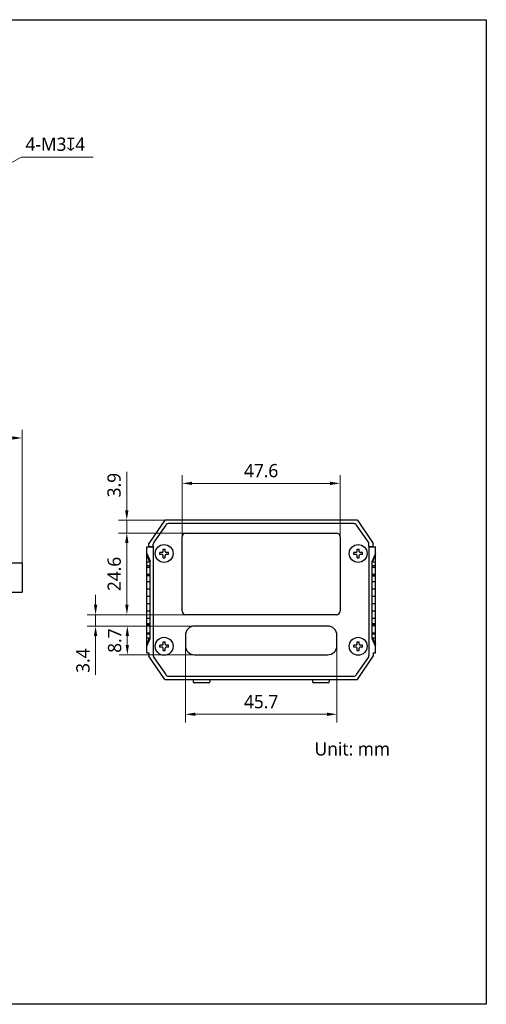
# Model space of a CAD drawing. Header units: millimetres. Extents: x 0 to 420, y 0 to 297.
# Tile 3 of 3: x 279 to 420, y 0 to 297. Entities that reach past the tile are written whole.
import ezdxf

# ---------------------------------------------------------------- set-up
doc = ezdxf.new("R2010")
doc.units = ezdxf.units.MM
doc.header["$LTSCALE"] = 23.1
doc.header["$PDMODE"] = 3
doc.header["$PDSIZE"] = 8
doc.layers.get('0').update_dxf_attribs({"linetype": 'CONTINUOUS'})
doc.layers.get('Defpoints').update_dxf_attribs({"linetype": 'CONTINUOUS'})
for name, color, linetype in [('00_COMPONENTS', 7, 'CONTINUOUS'), ('51__DRAFT_DIMS', 7, 'CONTINUOUS'), ('ASM_DXF_DIMENSION', 7, 'CONTINUOUS')]:
    doc.layers.add(name, color=color, linetype=linetype)
doc.styles.add('3', font='兰亭黑 GBK.TTF', dxfattribs={"height": 4})
doc.styles.add('尺寸值样式', font='Roboto-Regular.ttf', dxfattribs={"height": 4})
doc.dimstyles.new('1直线标注', dxfattribs={"dimtxt": 4, "dimasz": 3, "dimexe": 2.5, "dimexo": 0, "dimgap": 0.5, "dimtad": 1, "dimdec": 1, "dimdsep": 46, "dimtxsty": '尺寸值样式', "dimcen": 0, "dimclrd": 8, "dimclre": 8, "dimclrt": 7, "dimadec": 0, "dimazin": 0, "dimtp": 0.001, "dimtm": 0.001, "dimtfac": 1, "dimtdec": 1, "dimtmove": 0, "dimatfit": 0, "dimldrblk": '_FILLED', "dimfxl": 1, "dimtolj": 1, "dimlwd": 15, "dimlwe": 15, "dimarcsym": 0})
doc.dimstyles.new('3小圆直径标注', dxfattribs={"dimtxt": 4, "dimasz": 3, "dimexe": 2.5, "dimexo": 0, "dimtad": 1, "dimtoh": 1, "dimdec": 3, "dimdsep": 46, "dimtxsty": '尺寸值样式', "dimcen": 0, "dimclrd": 8, "dimclre": 8, "dimclrt": 7, "dimadec": 0, "dimazin": 0, "dimtp": 0.001, "dimtm": 0.001, "dimtfac": 1, "dimtdec": 3, "dimtofl": 0, "dimtmove": 0, "dimatfit": 0, "dimldrblk": '_FILLED', "dimfxl": 1, "dimtolj": 1, "dimlwd": 15, "dimlwe": 15, "dimarcsym": 0})

# ---------------------------------------------------------------- blocks, each defined once
blk = doc.blocks.new('*D2')
at = {"layer": '51__DRAFT_DIMS', "color": 8, "lineweight": 15}
for p, q in [((146.8, 133.7), (146.8, 173.33)), ((280.1, 133.13), (280.1, 173.33)), ((149.8, 170.83), (277.1, 170.83))]:
    blk.add_line(p, q, dxfattribs=at)
at = {"layer": '51__DRAFT_DIMS', "color": 8}
for points in [[(149.8, 171.33), (149.8, 170.33), (146.8, 170.83)], [(277.1, 170.33), (277.1, 171.33), (280.1, 170.83)]]:
    blk.add_solid(points, dxfattribs=at)
at = {"layer": 'Defpoints', "color": 0}
for p in [(280.1, 170.83), (146.8, 133.7), (280.1, 133.13)]:
    blk.add_point(p, dxfattribs=at)
at = {"layer": '51__DRAFT_DIMS', "color": 7, "insert": (213.77, 176.67), "char_height": 4, "attachment_point": 2, "line_spacing_factor": 0.9, "style": '尺寸值样式'}
blk.add_mtext('\\A1;133.3', dxfattribs=at)
blk = doc.blocks.new('_FILLED')
at = {"color": 0, "linetype": 'ByBlock'}
blk.add_solid([(0, 0), (-1, 0.167), (-1, -0.167)], dxfattribs=at)
blk = doc.blocks.new('*D9')
at = {"layer": '51__DRAFT_DIMS', "color": 8, "lineweight": 15}
for p, q in [((328.33, 141.01), (328.33, 159.64)), ((375.93, 141.01), (375.93, 159.64)), ((331.33, 157.14), (372.93, 157.14))]:
    blk.add_line(p, q, dxfattribs=at)
at = {"layer": '51__DRAFT_DIMS', "color": 8}
for points in [[(331.33, 157.64), (331.33, 156.64), (328.33, 157.14)], [(372.93, 156.64), (372.93, 157.64), (375.93, 157.14)]]:
    blk.add_solid(points, dxfattribs=at)
at = {"layer": 'Defpoints', "color": 0}
for p in [(375.93, 157.14), (328.33, 141.01), (375.93, 141.01)]:
    blk.add_point(p, dxfattribs=at)
at = {"layer": '51__DRAFT_DIMS', "color": 7, "insert": (352.13, 162.98), "char_height": 4, "attachment_point": 2, "line_spacing_factor": 0.9, "style": '尺寸值样式'}
blk.add_mtext('\\A1;47.6{}{{\\H0.7x;}{}}', dxfattribs=at)
blk = doc.blocks.new('*D10')
at = {"layer": '51__DRAFT_DIMS', "color": 8, "lineweight": 15}
for p, q in [((329.43, 142.11), (309.16, 142.11)), ((311.66, 139.11), (311.66, 120.51)), ((329.43, 117.51), (309.16, 117.51))]:
    blk.add_line(p, q, dxfattribs=at)
at = {"layer": '51__DRAFT_DIMS', "color": 8}
for points in [[(312.16, 139.11), (311.16, 139.11), (311.66, 142.11)], [(311.16, 120.51), (312.16, 120.51), (311.66, 117.51)]]:
    blk.add_solid(points, dxfattribs=at)
at = {"layer": 'Defpoints', "color": 0}
for p in [(329.43, 142.11), (311.66, 117.51), (329.43, 117.51)]:
    blk.add_point(p, dxfattribs=at)
at = {"layer": '51__DRAFT_DIMS', "color": 7, "insert": (305.83, 129.81), "char_height": 4, "attachment_point": 2, "rotation": 90, "line_spacing_factor": 0.9, "style": '尺寸值样式'}
blk.add_mtext('\\A1;24.6{}{{\\H0.7x;}{}}', dxfattribs=at)
blk = doc.blocks.new('*D11')
at = {"layer": '51__DRAFT_DIMS', "color": 8, "lineweight": 15}
for p, q in [((332.08, 114.11), (309.29, 114.11)), ((311.79, 111.11), (311.79, 108.41)), ((332.08, 105.41), (309.29, 105.41))]:
    blk.add_line(p, q, dxfattribs=at)
at = {"layer": '51__DRAFT_DIMS', "color": 8}
for points in [[(312.29, 111.11), (311.29, 111.11), (311.79, 114.11)], [(311.29, 108.41), (312.29, 108.41), (311.79, 105.41)]]:
    blk.add_solid(points, dxfattribs=at)
at = {"layer": 'Defpoints', "color": 0}
for p in [(332.08, 114.11), (311.79, 105.41), (332.08, 105.41)]:
    blk.add_point(p, dxfattribs=at)
at = {"layer": '51__DRAFT_DIMS', "color": 7, "insert": (305.95, 113.38), "char_height": 4, "attachment_point": 3, "rotation": 90, "line_spacing_factor": 0.9, "style": '尺寸值样式'}
blk.add_mtext('\\A1;8.7{}{{\\H0.7x;}{}}', dxfattribs=at)
blk = doc.blocks.new('*D12')
at = {"layer": '51__DRAFT_DIMS', "color": 8, "lineweight": 15}
for p, q in [((329.28, 108.21), (329.28, 84.98)), ((374.98, 108.21), (374.98, 84.98)), ((371.98, 87.48), (332.28, 87.48))]:
    blk.add_line(p, q, dxfattribs=at)
at = {"layer": '51__DRAFT_DIMS', "color": 8}
for points in [[(332.28, 87.98), (332.28, 86.98), (329.28, 87.48)], [(371.98, 86.98), (371.98, 87.98), (374.98, 87.48)]]:
    blk.add_solid(points, dxfattribs=at)
at = {"layer": 'Defpoints', "color": 0}
for p in [(329.28, 108.21), (374.98, 108.21), (329.28, 87.48)]:
    blk.add_point(p, dxfattribs=at)
at = {"layer": '51__DRAFT_DIMS', "color": 7, "insert": (352.13, 93.31), "char_height": 4, "attachment_point": 2, "line_spacing_factor": 0.9, "style": '尺寸值样式'}
blk.add_mtext('\\A1;45.7{}{{\\H0.7x;}{}}', dxfattribs=at)
blk = doc.blocks.new('*D13')
at = {"layer": '51__DRAFT_DIMS', "color": 8, "lineweight": 15}
for p, q in [((311.62, 149), (311.62, 160.6)), ((323.13, 146), (309.12, 146)), ((311.62, 142.11), (311.62, 146)), ((329.43, 142.11), (309.12, 142.11)), ((311.62, 139.11), (311.62, 136.11))]:
    blk.add_line(p, q, dxfattribs=at)
at = {"layer": '51__DRAFT_DIMS', "color": 8}
for points in [[(311.12, 149), (312.12, 149), (311.62, 146)], [(312.12, 139.11), (311.12, 139.11), (311.62, 142.11)]]:
    blk.add_solid(points, dxfattribs=at)
at = {"layer": 'Defpoints', "color": 0}
for p in [(311.62, 146), (323.13, 146), (329.43, 142.11)]:
    blk.add_point(p, dxfattribs=at)
at = {"layer": '51__DRAFT_DIMS', "color": 7, "insert": (305.78, 152.92), "char_height": 4, "attachment_point": 1, "rotation": 90, "line_spacing_factor": 0.9, "style": '尺寸值样式'}
blk.add_mtext('\\A1;3.9', dxfattribs=at)
blk = doc.blocks.new('*D14')
at = {"layer": '51__DRAFT_DIMS', "color": 8, "lineweight": 15}
for p, q in [((302.22, 120.51), (302.22, 123.51)), ((329.43, 117.51), (299.72, 117.51)), ((302.22, 114.11), (302.22, 117.51)), ((332.08, 114.11), (299.72, 114.11)), ((302.22, 111.11), (302.22, 99.41))]:
    blk.add_line(p, q, dxfattribs=at)
at = {"layer": '51__DRAFT_DIMS', "color": 8}
for points in [[(301.72, 120.51), (302.72, 120.51), (302.22, 117.51)], [(302.72, 111.11), (301.72, 111.11), (302.22, 114.11)]]:
    blk.add_solid(points, dxfattribs=at)
at = {"layer": 'Defpoints', "color": 0}
for p in [(302.22, 117.51), (329.43, 117.51), (332.08, 114.11)]:
    blk.add_point(p, dxfattribs=at)
at = {"layer": '51__DRAFT_DIMS', "color": 7, "insert": (296.39, 107.33), "char_height": 4, "attachment_point": 3, "rotation": 90, "line_spacing_factor": 0.9, "style": '尺寸值样式'}
blk.add_mtext('\\A1;3.4', dxfattribs=at)
blk = doc.blocks.new('*D20')
at = {"layer": 'ASM_DXF_DIMENSION', "color": 8, "lineweight": 15}
for p in [(239.78, 233.29), (301.51, 255.5)]:
    blk.add_line(p, (279.75, 255.5), dxfattribs=at)
at = {"layer": 'ASM_DXF_DIMENSION', "color": 8}
blk.add_solid([(239.54, 233.73), (240.03, 232.85), (237.16, 231.83)], dxfattribs=at)
at = {"layer": 'Defpoints', "color": 0}
for p in [(237.16, 231.83), (239.78, 233.29)]:
    blk.add_point(p, dxfattribs=at)
at = {"layer": 'ASM_DXF_DIMENSION', "color": 7, "lineweight": 15, "insert": (281.08, 261.45), "char_height": 4, "attachment_point": 1, "line_spacing_factor": 0.9, "style": '尺寸值样式'}
blk.add_mtext('\\A1;4-M3{\\fGDT|b1|i0|c0|p2;\\C256;x}4', dxfattribs=at)

msp = doc.modelspace()

# ---------------------------------------------------------------- linework, layer by layer
at = {"color": 7}
for p, q in [((0, 297), (420, 297)), ((420, 297), (420, 0)), ((420, 0), (0, 0))]:
    msp.add_line(p, q, dxfattribs=at)
at = {"layer": '00_COMPONENTS'}
for p, q in [((323.12941, 146.00118), (318.31691, 139.00118)), ((381.12941, 146.00118), (323.12941, 146.00118)), ((381.12941, 146.00118), (385.94191, 139.00118)), ((323.35743, 144.56771), (319.80537, 139.40107)), ((380.07735, 145.00118), (324.18147, 145.00118)), ((384.45345, 139.40107), (380.90139, 144.56771)), ((328.32941, 118.61118), (328.32941, 141.01118)), ((329.42941, 142.11118), (374.82941, 142.11118)), ((375.92941, 141.01118), (375.92941, 118.61118)), ((317.62941, 106.00118), (317.62941, 138.00118)), ((317.62941, 138.00118), (319.62941, 138.00118)), ((318.31691, 138.10118), (318.31691, 139.00118)), ((318.31691, 138.10118), (319.77941, 138.10118)), ((319.31691, 138.00118), (319.31691, 138.10118)), ((319.62941, 138.10118), (319.62941, 138.83454)), ((319.62941, 138.00118), (319.62941, 105.16781)), ((322.57941, 136.60118), (322.57941, 137.30118)), ((322.57941, 137.30118), (323.17941, 137.30118)), ((323.17941, 136.60118), (323.17941, 137.30118)), ((381.07941, 137.30118), (381.67941, 137.30118)), ((381.07941, 136.60118), (381.07941, 137.30118)), ((381.67941, 136.60118), (381.67941, 137.30118)), ((384.47941, 138.10118), (385.94191, 138.10118)), ((384.62941, 138.10118), (384.62941, 138.83454)), ((384.62941, 138.00118), (386.62941, 138.00118)), ((384.62941, 138.00118), (384.62941, 105.16781)), ((384.94191, 138.00118), (384.94191, 138.10118)), ((385.94191, 138.10118), (385.94191, 139.00118)), ((386.62941, 106.00118), (386.62941, 138.00118)), ((317.62941, 136.00118), (318.62941, 133.70118)), ((317.62941, 135.56218), (318.5255, 133.50118)), ((318.62941, 110.30118), (318.62941, 133.70118)), ((321.57941, 135.70118), (321.57941, 136.30118)), ((322.27941, 136.30118), (321.57941, 136.30118)), ((322.27941, 135.70118), (321.57941, 135.70118)), ((322.57941, 134.70118), (322.57941, 135.40118)), ((322.57941, 134.70118), (323.17941, 134.70118)), ((323.17941, 134.70118), (323.17941, 135.40118)), ((324.17941, 136.30118), (323.47941, 136.30118)), ((324.17941, 135.70118), (323.47941, 135.70118)), ((324.17941, 135.70118), (324.17941, 136.30118)), ((380.77941, 136.30118), (380.07941, 136.30118)), ((380.07941, 135.70118), (380.07941, 136.30118)), ((380.77941, 135.70118), (380.07941, 135.70118)), ((381.07941, 134.70118), (381.07941, 135.40118)), ((381.07941, 134.70118), (381.67941, 134.70118)), ((381.67941, 134.70118), (381.67941, 135.40118)), ((382.67941, 136.30118), (381.97941, 136.30118)), ((382.67941, 135.70118), (381.97941, 135.70118)), ((382.67941, 135.70118), (382.67941, 136.30118)), ((386.62941, 136.00118), (385.62941, 133.70118)), ((385.62941, 110.30118), (385.62941, 133.70118)), ((385.73332, 133.50118), (386.62941, 135.56218)), ((274.60002, 133.12618), (280.10002, 133.12618)), ((280.10002, 133.12612), (280.10002, 124.27623)), ((317.62941, 133.50118), (318.62941, 133.50118)), ((317.62941, 132.35832), (318.62941, 132.35832)), ((317.62941, 131.90118), (318.62941, 131.90118)), ((385.62941, 133.50118), (386.62941, 133.50118)), ((385.62941, 132.35832), (386.62941, 132.35832)), ((385.62941, 131.90118), (386.62941, 131.90118)), ((317.62941, 129.70118), (318.62941, 129.70118)), ((318.62941, 129.35832), (317.62941, 129.35832)), ((318.62941, 129.21546), (317.62941, 129.21546)), ((385.62941, 129.70118), (386.62941, 129.70118)), ((386.62941, 129.35832), (385.62941, 129.35832)), ((385.62941, 129.21546), (386.62941, 129.21546)), ((317.62941, 127.50118), (318.62941, 127.50118)), ((317.62941, 125.30118), (318.62941, 125.30118)), ((385.62941, 127.50118), (386.62941, 127.50118)), ((385.62941, 125.30118), (386.62941, 125.30118)), ((274.60002, 124.27618), (280.10002, 124.27618)), ((317.62941, 123.10118), (318.62941, 123.10118)), ((385.62941, 123.10118), (386.62941, 123.10118)), ((317.62941, 120.90118), (318.62941, 120.90118)), ((385.62941, 120.90118), (386.62941, 120.90118)), ((317.62941, 118.70118), (318.62941, 118.70118)), ((317.62941, 116.50118), (318.62941, 116.50118)), ((374.82941, 117.51118), (329.42941, 117.51118)), ((385.62941, 118.70118), (386.62941, 118.70118)), ((385.62941, 116.50118), (386.62941, 116.50118)), ((318.62941, 114.78689), (317.62941, 114.78689)), ((317.62941, 114.64403), (318.62941, 114.64403)), ((317.62941, 114.30118), (318.62941, 114.30118)), ((372.17941, 114.11118), (332.07941, 114.11118)), ((386.62941, 114.78689), (385.62941, 114.78689)), ((385.62941, 114.64403), (386.62941, 114.64403)), ((385.62941, 114.30118), (386.62941, 114.30118)), ((317.62941, 112.10118), (318.62941, 112.10118)), ((318.62941, 111.64403), (317.62941, 111.64403)), ((317.62941, 108.44017), (318.5255, 110.50118)), ((317.62941, 110.50118), (318.62941, 110.50118)), ((317.62941, 108.00118), (318.62941, 110.30118)), ((329.27941, 111.31118), (329.27941, 108.21118)), ((374.97941, 108.21118), (374.97941, 111.31118)), ((385.62941, 112.10118), (386.62941, 112.10118)), ((386.62941, 111.64403), (385.62941, 111.64403)), ((385.62941, 110.50118), (386.62941, 110.50118)), ((386.62941, 108.00118), (385.62941, 110.30118)), ((385.73332, 110.50118), (386.62941, 108.44017)), ((321.57941, 107.70118), (321.57941, 108.30118)), ((322.27941, 108.30118), (321.57941, 108.30118)), ((322.27941, 107.70118), (321.57941, 107.70118)), ((322.57941, 108.60118), (322.57941, 109.30118)), ((322.57941, 109.30118), (323.17941, 109.30118)), ((322.57941, 106.70118), (322.57941, 107.40118)), ((323.17941, 108.60118), (323.17941, 109.30118)), ((323.17941, 106.70118), (323.17941, 107.40118)), ((324.17941, 108.30118), (323.47941, 108.30118)), ((324.17941, 107.70118), (323.47941, 107.70118)), ((324.17941, 107.70118), (324.17941, 108.30118)), ((380.77941, 108.30118), (380.07941, 108.30118)), ((380.07941, 107.70118), (380.07941, 108.30118)), ((380.77941, 107.70118), (380.07941, 107.70118)), ((381.07941, 109.30118), (381.67941, 109.30118)), ((381.07941, 108.60118), (381.07941, 109.30118)), ((381.07941, 106.70118), (381.07941, 107.40118)), ((381.67941, 108.60118), (381.67941, 109.30118)), ((381.67941, 106.70118), (381.67941, 107.40118)), ((382.67941, 108.30118), (381.97941, 108.30118)), ((382.67941, 107.70118), (381.97941, 107.70118)), ((382.67941, 107.70118), (382.67941, 108.30118)), ((317.62941, 106.00118), (318.31691, 106.00118)), ((318.31691, 106.00118), (318.31691, 105.00118)), ((323.12941, 98.00118), (318.31691, 105.00118)), ((319.80537, 104.60128), (323.35743, 99.43465)), ((322.57941, 106.70118), (323.17941, 106.70118)), ((332.07941, 105.41118), (372.17941, 105.41118)), ((380.90139, 99.43465), (384.45345, 104.60128)), ((381.07941, 106.70118), (381.67941, 106.70118)), ((381.12941, 98.00118), (385.94191, 105.00118)), ((385.94191, 106.00118), (386.62941, 106.00118)), ((385.94191, 106.00118), (385.94191, 105.00118)), ((324.18147, 99.00118), (380.07735, 99.00118)), ((323.12941, 98.00118), (381.12941, 98.00118)), ((331.62941, 98.00118), (331.62941, 97.30118)), ((336.32941, 97.00118), (331.92941, 97.00118)), ((336.62941, 98.00118), (336.62941, 97.30118)), ((367.62941, 98.00118), (367.62941, 97.30118)), ((372.32941, 97.00118), (367.92941, 97.00118)), ((372.62941, 98.00118), (372.62941, 97.30118))]:
    msp.add_line(p, q, dxfattribs=at)
for centre in [(322.87941, 136.00118), (381.37941, 136.00118), (322.87941, 108.00118), (381.37941, 108.00118)]:
    msp.add_circle(centre, 2.7, dxfattribs=at)
for centre, radius, start, end in [((324.18147, 144.00118), 1, 90, 145.491477), ((380.07735, 144.00118), 1, 34.508523, 90), ((329.42941, 141.01118), 1.1, 90, 180), ((374.82941, 141.01118), 1.1, 0, 90), ((320.62941, 138.83454), 1, 145.491477, 180), ((383.62941, 138.83454), 1, 0, 34.508523), ((322.27941, 136.60118), 0.3, 270, 0), ((322.27941, 135.40118), 0.3, 0, 90), ((323.47941, 136.60118), 0.3, 180, 270), ((323.47941, 135.40118), 0.3, 90, 180), ((380.77941, 136.60118), 0.3, 270, 0), ((380.77941, 135.40118), 0.3, 0, 90), ((381.97941, 136.60118), 0.3, 180, 270), ((381.97941, 135.40118), 0.3, 90, 180), ((329.42941, 118.61118), 1.1, 180, 270), ((374.82941, 118.61118), 1.1, 270, 0), ((332.07941, 111.31118), 2.8, 90, 180), ((372.17941, 111.31118), 2.8, 0, 90), ((322.27941, 108.60118), 0.3, 270, 0), ((322.27941, 107.40118), 0.3, 0, 90), ((323.47941, 108.60118), 0.3, 180, 270), ((323.47941, 107.40118), 0.3, 90, 180), ((332.07941, 108.21118), 2.8, 180, 270), ((372.17941, 108.21118), 2.8, 270, 0), ((380.77941, 108.60118), 0.3, 270, 0), ((380.77941, 107.40118), 0.3, 0, 90), ((381.97941, 108.60118), 0.3, 180, 270), ((381.97941, 107.40118), 0.3, 90, 180), ((320.62941, 105.16781), 1, 180, 214.508523), ((383.62941, 105.16781), 1, 325.491477, 0), ((324.18147, 100.00118), 1, 214.508523, 270), ((380.07735, 100.00118), 1, 270, 325.491477), ((331.92941, 97.30118), 0.3, 180, 270), ((336.32941, 97.30118), 0.3, 270, 0), ((367.92941, 97.30118), 0.3, 180, 270), ((372.32941, 97.30118), 0.3, 270, 0)]:
    msp.add_arc(centre, radius, start, end, dxfattribs=at)

# ---------------------------------------------------------------- texts
at = {"insert": (368.24111, 79.04848), "char_height": 4, "attachment_point": 1, "style": '3'}
msp.add_mtext_dynamic_manual_height_columns('{\\fRoboto|b0|i0|c0|p2;Unit: mm}', width=28.3632339, gutter_width=1, heights=[0], dxfattribs=at)

# ---------------------------------------------------------------- dimensions: what is measured, and where the dimension line sits
at = {"layer": '51__DRAFT_DIMS'}
dim = msp.add_linear_dim(base=(280.10002, 170.8324), p1=(146.80002, 133.70118), p2=(280.10002, 133.12618), dimstyle='1直线标注', dxfattribs=at)
dim.commit()
dim.dimension.update_dxf_attribs({"geometry": '*D2', "text_midpoint": (213.77041, 170.8324), "dimtype": 160})
for base, p1, p2, picture, middle in [((311.61577, 146.00118), (329.42941, 142.11118), (323.12941, 146.00118), '*D13', (311.61577, 156.51099)), ((302.21989, 117.51118), (332.07941, 114.11118), (329.42941, 117.51118), '*D14', (302.21989, 103.6223))]:
    dim = msp.add_linear_dim(base=base, p1=p1, p2=p2, angle=90, dimstyle='1直线标注', dxfattribs=at)
    dim.commit()
    dim.dimension.update_dxf_attribs({"geometry": picture, "text_midpoint": middle, "dimtype": 160})
dim = msp.add_linear_dim(base=(375.92941, 157.14464), p1=(328.32941, 141.01118), p2=(375.92941, 141.01118), text='<>{}{{\\H0.7x;}{}}', dimstyle='1直线标注', dxfattribs=at)
dim.commit()
dim.dimension.update_dxf_attribs({"geometry": '*D9', "text_midpoint": (352.12941, 160.31131)})
for base, p1, p2, angle, picture, middle in [((311.66002, 117.51118), (329.42941, 142.11118), (329.42941, 117.51118), 270, '*D10', (308.49335, 129.81118)), ((311.78677, 105.41118), (332.07941, 114.11118), (332.07941, 105.41118), 270, '*D11', (308.62011, 109.76118)), ((329.27941, 87.47786), (374.97941, 108.21118), (329.27941, 108.21118), 180, '*D12', (352.12941, 90.64453))]:
    dim = msp.add_linear_dim(base=base, p1=p1, p2=p2, angle=angle, text='<>{}{{\\H0.7x;}{}}', dimstyle='1直线标注', dxfattribs=at)
    dim.commit()
    dim.dimension.update_dxf_attribs({"geometry": picture, "text_midpoint": middle})
at = {"layer": 'ASM_DXF_DIMENSION', "color": 7, "linetype": 'Continuous', "lineweight": 15}
dim = msp.add_diameter_dim_2p(p1=(239.78222, 233.29093), p2=(237.15979, 231.83392), text='4-M3{\\fGDT|b1|i0|c0|p2;\\C256;x}4', dimstyle='3小圆直径标注', override={"dimpost": '<>', "dimtxsty": '尺寸值样式', "dimldrblk": '_FILLED'}, dxfattribs=at)
dim.commit()
dim.dimension.update_dxf_attribs({"geometry": '*D20', "text_midpoint": (291.29578, 255.49645), "dimtype": 163})

doc.saveas('drawing.dxf')
